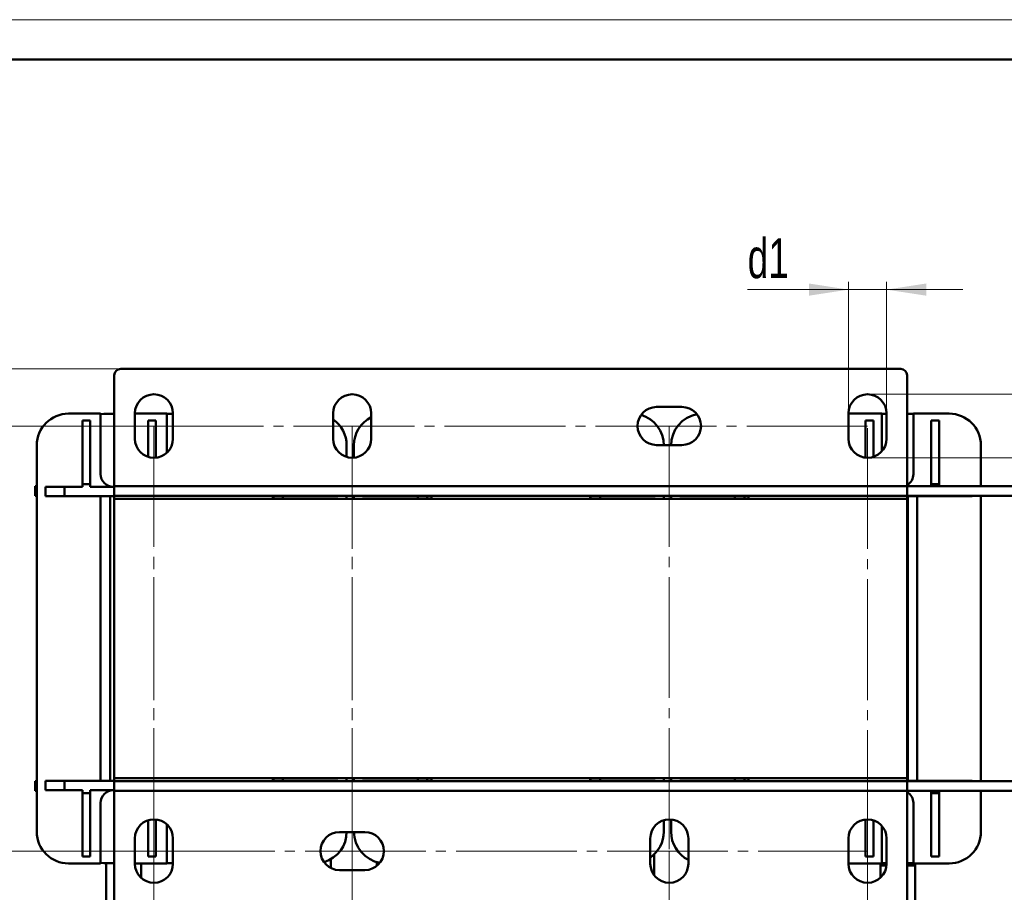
# Model space of a CAD drawing. Header units: millimetres. Extents: x 0 to 743, y 0 to 1050.
# Tile 7 of 8: x 174 to 484, y 775 to 1050. Entities that reach past the tile are written whole.
import ezdxf

# ---------------------------------------------------------------- set-up
doc = ezdxf.new("R2010")
doc.units = ezdxf.units.MM
doc.header["$LTSCALE"] = 2.5
doc.linetypes.add('SLD-Осевая', pattern=[19.05, 15.24, -1.27, 1.27, -1.27])
doc.linetypes.add('SLD-Сплошная', pattern=[0])
doc.styles.add('SLDTEXTSTYLE0', font='TXT', dxfattribs={"width": 0.7})
doc.styles.add('SLDTEXTSTYLE1', font='TXT', dxfattribs={"width": 0.7, "bigfont": 'bigfont'})
doc.dimstyles.new('SLDDIMSTYLE0', dxfattribs={"dimtxt": 12.5, "dimasz": 12.5, "dimexe": 0, "dimexo": 0.0625, "dimgap": 3.125, "dimtad": 2, "dimdec": 1, "dimrnd": 1e-09, "dimzin": 12, "dimdsep": 46, "dimtxsty": 'SLDTEXTSTYLE0', "dimsah": 1, "dimcen": 0.09, "dimadec": 0, "dimazin": 3, "dimtfac": 1, "dimtdec": 3, "dimtofl": 0, "dimtmove": 0, "dimatfit": 3, "dimfxl": 0, "dimfrac": 2, "dimtolj": 1, "dimtzin": 12, "dimarcsym": 0})
doc.dimstyles.new('SLDDIMSTYLE1', dxfattribs={"dimtxt": 12.5, "dimasz": 12.5, "dimexe": 0, "dimexo": 0.0625, "dimgap": 3.125, "dimtad": 2, "dimdec": 1, "dimrnd": 1e-09, "dimzin": 12, "dimdsep": 46, "dimtxsty": 'SLDTEXTSTYLE0', "dimsah": 1, "dimcen": 0.09, "dimadec": 0, "dimazin": 3, "dimtfac": 1, "dimtdec": 3, "dimtmove": 0, "dimatfit": 0, "dimfxl": 0, "dimfrac": 2, "dimtolj": 1, "dimtzin": 12, "dimarcsym": 0})

# ---------------------------------------------------------------- blocks, each defined once
blk = doc.blocks.new('_D_2')
at = {"color": 7, "linetype": 'SLD-Сплошная', "lineweight": 0}
for p, q in [((216.01, 921.91), (151.03, 921.91)), ((153.53, 921.91), (153.53, 787.91)), ((216.01, 787.91), (151.03, 787.91))]:
    blk.add_line(p, q, dxfattribs=at)
at = {"color": 7, "linetype": 'SLD-Сплошная', "lineweight": 18}
for points in [[(153.53, 921.91), (151.61, 909.41), (155.45, 909.41)], [(153.53, 787.91), (155.45, 800.41), (151.61, 800.41)]]:
    blk.add_solid(points, dxfattribs=at)
at = {"color": 7, "linetype": 'SLD-Сплошная', "lineweight": 18, "insert": (137.42, 848.7), "char_height": 12.5, "attachment_point": 1, "rotation": 90, "style": 'SLDTEXTSTYLE1'}
blk.add_mtext('Г1', dxfattribs=at)
blk = doc.blocks.new('_D_3')
at = {"color": 7, "linetype": 'SLD-Сплошная', "lineweight": 0}
for p, q in [((216.03, 787.89), (216.03, 632.75)), ((441.03, 787.89), (441.03, 632.75)), ((216.03, 635.25), (441.03, 635.25))]:
    blk.add_line(p, q, dxfattribs=at)
at = {"color": 7, "linetype": 'SLD-Сплошная', "lineweight": 18}
for points in [[(216.03, 635.25), (228.53, 633.33), (228.53, 637.17)], [(441.03, 635.25), (428.53, 637.17), (428.53, 633.33)]]:
    blk.add_solid(points, dxfattribs=at)
at = {"color": 7, "linetype": 'SLD-Сплошная', "lineweight": 18, "insert": (320.98, 651.36), "char_height": 12.5, "attachment_point": 1, "style": 'SLDTEXTSTYLE1'}
blk.add_mtext('Ш1', dxfattribs=at)
blk = doc.blocks.new('_D_4')
at = {"color": 7, "linetype": 'SLD-Сплошная', "lineweight": 0}
for p, q in [((278.53, 787.89), (278.53, 672.75)), ((378.53, 787.89), (378.53, 672.75)), ((278.53, 675.25), (378.53, 675.25))]:
    blk.add_line(p, q, dxfattribs=at)
at = {"color": 7, "linetype": 'SLD-Сплошная', "lineweight": 18}
for points in [[(278.53, 675.25), (291.03, 673.33), (291.03, 677.17)], [(378.53, 675.25), (366.03, 677.17), (366.03, 673.33)]]:
    blk.add_solid(points, dxfattribs=at)
at = {"color": 7, "linetype": 'SLD-Сплошная', "lineweight": 18, "insert": (319.64, 691.36), "char_height": 12.5, "attachment_point": 1, "style": 'SLDTEXTSTYLE1'}
blk.add_mtext('Ш2', dxfattribs=at)
blk = doc.blocks.new('_D_5')
at = {"color": 7, "linetype": 'SLD-Сплошная', "lineweight": 0}
for p, q in [((205.51, 939.91), (131.03, 939.91)), ((133.53, 720.25), (133.53, 939.91)), ((348.06, 720.25), (131.03, 720.25))]:
    blk.add_line(p, q, dxfattribs=at)
at = {"color": 7, "linetype": 'SLD-Сплошная', "lineweight": 18}
for points in [[(133.53, 939.91), (131.61, 927.41), (135.45, 927.41)], [(133.53, 720.25), (135.45, 732.75), (131.61, 732.75)]]:
    blk.add_solid(points, dxfattribs=at)
at = {"color": 7, "linetype": 'SLD-Сплошная', "lineweight": 18, "insert": (117.42, 826.53), "char_height": 12.5, "attachment_point": 1, "rotation": 90, "style": 'SLDTEXTSTYLE1'}
blk.add_mtext('Г', dxfattribs=at)
blk = doc.blocks.new('_D_6')
at = {"color": 7, "linetype": 'SLD-Сплошная', "lineweight": 0}
for p, q in [((435.03, 925.94), (435.03, 967.41)), ((447.03, 925.94), (447.03, 967.41)), ((435.03, 964.91), (403.23, 964.91)), ((435.03, 964.91), (447.03, 964.91)), ((447.03, 964.91), (471.07, 964.91))]:
    blk.add_line(p, q, dxfattribs=at)
at = {"color": 7, "linetype": 'SLD-Сплошная', "lineweight": 18}
for points in [[(435.03, 964.91), (422.53, 966.84), (422.53, 962.99)], [(447.03, 964.91), (459.53, 962.99), (459.53, 966.84)]]:
    blk.add_solid(points, dxfattribs=at)
at = {"color": 7, "linetype": 'SLD-Сплошная', "lineweight": 18, "insert": (403.23, 981.03), "char_height": 12.5, "attachment_point": 1, "style": 'SLDTEXTSTYLE0'}
blk.add_mtext('d1', dxfattribs=at)
blk = doc.blocks.new('_D_7')
at = {"color": 7, "linetype": 'SLD-Сплошная', "lineweight": 0}
for p, q in [((658.53, 931.91), (658.53, 966.13)), ((441.06, 931.91), (661.03, 931.91)), ((658.53, 931.91), (658.53, 911.91)), ((441.06, 911.91), (661.03, 911.91)), ((658.53, 911.91), (658.53, 887.88))]:
    blk.add_line(p, q, dxfattribs=at)
at = {"color": 7, "linetype": 'SLD-Сплошная', "lineweight": 18}
for points in [[(658.53, 931.91), (660.45, 944.41), (656.61, 944.41)], [(658.53, 911.91), (656.61, 899.41), (660.45, 899.41)]]:
    blk.add_solid(points, dxfattribs=at)
at = {"color": 7, "linetype": 'SLD-Сплошная', "lineweight": 18, "insert": (642.42, 951.03), "char_height": 12.5, "attachment_point": 1, "rotation": 90, "style": 'SLDTEXTSTYLE0'}
blk.add_mtext('d2', dxfattribs=at)

msp = doc.modelspace()

# ---------------------------------------------------------------- linework, layer by layer
at = {"color": 7, "linetype": 'SLD-Сплошная', "lineweight": 18}
msp.add_line((0, 1050), (742.5, 1050), dxfattribs=at)
at = {"color": 7, "linetype": 'SLD-Сплошная', "lineweight": 50}
for p, q in [((730, 1037.5), (50, 1037.5)), ((203.53, 937.91), (203.53, 902.91)), ((451.53, 939.91), (205.53, 939.91)), ((453.53, 937.91), (453.53, 902.91)), ((199.22, 925.81), (189.09, 925.81)), ((199.22, 906.75), (199.22, 925.81)), ((199.22, 925.65), (200.19, 925.76)), ((200.19, 925.76), (203.53, 925.76)), ((210.03, 917.91), (210.03, 925.91)), ((220.1, 925.81), (210.03, 925.81)), ((220.1, 913.51), (220.1, 925.81)), ((220.1, 925.76), (222.03, 925.76)), ((222.03, 925.91), (222.03, 917.91)), ((272.53, 917.91), (272.53, 925.91)), ((284.53, 925.91), (284.53, 917.91)), ((374.53, 927.91), (382.53, 927.91)), ((435.03, 917.91), (435.03, 925.91)), ((445.59, 925.81), (435.03, 925.81)), ((445.59, 914.01), (445.59, 925.81)), ((445.59, 925.76), (447.03, 925.76)), ((447.03, 925.91), (447.03, 917.91)), ((453.53, 925.76), (455.48, 925.76)), ((455.48, 925.81), (455.48, 906.75)), ((466.79, 925.81), (455.48, 925.81)), ((193.46, 903.63), (193.46, 923.63)), ((193.46, 923.63), (195.96, 923.63)), ((195.96, 923.63), (195.96, 903.63)), ((214.16, 912.21), (214.16, 923.63)), ((214.16, 923.63), (216.66, 923.63)), ((216.66, 923.63), (216.66, 911.95)), ((440.4, 911.95), (440.4, 923.63)), ((440.4, 923.63), (442.9, 923.63)), ((442.9, 923.63), (442.9, 912.21)), ((461.11, 903.63), (461.11, 923.63)), ((461.11, 923.63), (463.6, 923.63)), ((463.6, 923.63), (463.6, 903.63)), ((382.53, 915.91), (374.53, 915.91)), ((179.09, 915.81), (179.09, 794.01)), ((276.79, 912.17), (276.79, 915.81)), ((279.09, 915.81), (279.09, 911.94)), ((476.79, 902.91), (476.79, 915.81)), ((195.96, 903.63), (193.46, 903.63)), ((193.46, 902.74), (193.46, 903.63)), ((195.96, 903.63), (195.96, 902.74)), ((461.11, 902.91), (461.11, 903.63)), ((463.6, 903.63), (461.11, 903.63)), ((463.6, 903.63), (463.6, 902.91)), ((178.53, 902.91), (178.53, 899.91)), ((178.53, 902.91), (179.09, 902.91)), ((181.83, 899.76), (181.83, 902.74)), ((181.83, 902.74), (187.83, 902.74)), ((187.83, 902.74), (187.83, 899.76)), ((187.83, 902.74), (193.46, 902.74)), ((195.96, 902.74), (203.53, 902.74)), ((200.19, 902.76), (203.53, 902.76)), ((203.53, 902.75), (203.22, 902.75)), ((453.53, 902.91), (203.53, 902.91)), ((203.53, 902.91), (203.53, 899.91)), ((453.53, 899.91), (453.53, 902.91)), ((499.53, 902.91), (453.53, 902.91)), ((178.53, 899.91), (179.09, 899.91)), ((187.83, 899.76), (181.83, 899.76)), ((203.53, 899.76), (187.83, 899.76)), ((199.19, 810.07), (199.19, 899.76)), ((202.19, 810.07), (202.19, 899.76)), ((453.53, 899.91), (203.53, 899.91)), ((203.53, 899.91), (253.53, 899.91)), ((203.53, 898.91), (203.53, 899.91)), ((203.53, 810.91), (203.53, 898.91)), ((453.53, 898.91), (203.53, 898.91)), ((253.53, 898.91), (203.53, 898.91)), ((253.53, 899.91), (253.53, 898.91)), ((268.05, 899.76), (253.53, 899.76)), ((253.69, 899.76), (253.69, 898.91)), ((256.69, 899.76), (256.69, 898.91)), ((268.05, 899.76), (268.05, 899.91)), ((274.05, 899.76), (268.05, 899.76)), ((274.05, 899.91), (274.05, 899.76)), ((276.79, 898.91), (276.79, 899.91)), ((279.09, 899.91), (279.09, 898.91)), ((281.83, 899.76), (281.83, 899.91)), ((287.83, 899.76), (281.83, 899.76)), ((287.83, 899.91), (287.83, 899.76)), ((303.53, 899.76), (287.83, 899.76)), ((299.19, 898.91), (299.19, 899.76)), ((302.19, 898.91), (302.19, 899.76)), ((303.53, 898.91), (303.53, 899.91)), ((303.53, 899.91), (353.53, 899.91)), ((353.53, 898.91), (303.53, 898.91)), ((353.53, 899.91), (353.53, 898.91)), ((368.05, 899.76), (353.53, 899.76)), ((353.69, 899.76), (353.69, 898.91)), ((356.69, 899.76), (356.69, 898.91)), ((368.05, 899.76), (368.05, 899.91)), ((374.05, 899.76), (368.05, 899.76)), ((374.05, 899.91), (374.05, 899.76)), ((376.79, 898.91), (376.79, 899.91)), ((379.09, 899.91), (379.09, 898.91)), ((381.83, 899.76), (381.83, 899.91)), ((387.83, 899.76), (381.83, 899.76)), ((387.83, 899.91), (387.83, 899.76)), ((403.53, 899.76), (387.83, 899.76)), ((399.19, 898.91), (399.19, 899.76)), ((402.19, 898.91), (402.19, 899.76)), ((453.53, 899.91), (403.53, 899.91)), ((403.53, 898.91), (403.53, 899.91)), ((453.53, 898.91), (403.53, 898.91)), ((499.53, 899.91), (453.53, 899.91)), ((453.53, 899.91), (453.53, 898.91)), ((468.05, 899.76), (453.53, 899.76)), ((453.53, 898.91), (453.53, 810.91)), ((453.69, 899.76), (453.69, 810.07)), ((456.69, 899.76), (456.69, 810.07)), ((468.05, 899.76), (468.05, 899.91)), ((474.05, 899.76), (468.05, 899.76)), ((474.05, 899.91), (474.05, 899.76)), ((476.79, 809.91), (476.79, 899.91)), ((453.53, 810.91), (203.53, 810.91)), ((203.53, 809.91), (203.53, 810.91)), ((203.53, 810.91), (253.53, 810.91)), ((253.53, 810.91), (253.53, 809.91)), ((253.69, 810.91), (253.69, 810.07)), ((256.69, 810.91), (256.69, 810.07)), ((276.79, 809.91), (276.79, 810.91)), ((279.09, 810.91), (279.09, 809.91)), ((299.19, 810.07), (299.19, 810.91)), ((302.19, 810.07), (302.19, 810.91)), ((303.53, 810.91), (353.53, 810.91)), ((303.53, 809.91), (303.53, 810.91)), ((353.53, 810.91), (353.53, 809.91)), ((353.69, 810.91), (353.69, 810.07)), ((356.69, 810.91), (356.69, 810.07)), ((376.79, 809.91), (376.79, 810.91)), ((379.09, 810.91), (379.09, 809.91)), ((399.19, 810.07), (399.19, 810.91)), ((402.19, 810.07), (402.19, 810.91)), ((403.53, 809.91), (403.53, 810.91)), ((403.53, 810.91), (453.53, 810.91)), ((453.53, 810.91), (453.53, 809.91)), ((178.53, 809.91), (178.53, 806.91)), ((178.53, 809.91), (179.09, 809.91)), ((181.83, 807.09), (181.83, 810.07)), ((181.83, 810.07), (187.83, 810.07)), ((187.83, 807.09), (187.83, 810.07)), ((187.83, 810.07), (203.53, 810.07)), ((253.53, 809.91), (203.53, 809.91)), ((203.53, 809.91), (453.53, 809.91)), ((203.53, 809.91), (203.53, 806.91)), ((253.53, 810.07), (268.05, 810.07)), ((268.05, 809.91), (268.05, 810.07)), ((268.05, 810.07), (274.05, 810.07)), ((274.05, 810.07), (274.05, 809.91)), ((281.83, 809.91), (281.83, 810.07)), ((281.83, 810.07), (287.83, 810.07)), ((287.83, 809.91), (287.83, 810.07)), ((287.83, 810.07), (303.53, 810.07)), ((353.53, 809.91), (303.53, 809.91)), ((353.53, 810.07), (368.05, 810.07)), ((368.05, 809.91), (368.05, 810.07)), ((368.05, 810.07), (374.05, 810.07)), ((374.05, 810.07), (374.05, 809.91)), ((381.83, 809.91), (381.83, 810.07)), ((381.83, 810.07), (387.83, 810.07)), ((387.83, 809.91), (387.83, 810.07)), ((387.83, 810.07), (403.53, 810.07)), ((403.53, 809.91), (453.53, 809.91)), ((453.53, 810.07), (468.05, 810.07)), ((453.53, 806.91), (453.53, 809.91)), ((453.53, 809.91), (499.53, 809.91)), ((468.05, 809.91), (468.05, 810.07)), ((468.05, 810.07), (474.05, 810.07)), ((474.05, 810.07), (474.05, 809.91)), ((178.53, 806.91), (179.09, 806.91)), ((187.83, 807.09), (181.83, 807.09)), ((193.46, 807.09), (187.83, 807.09)), ((193.46, 807.09), (193.46, 806.2)), ((195.96, 806.2), (193.46, 806.2)), ((193.46, 786.2), (193.46, 806.2)), ((203.53, 807.09), (195.96, 807.09)), ((195.96, 806.2), (195.96, 807.09)), ((195.96, 806.2), (195.96, 786.2)), ((203.53, 807.07), (200.19, 807.07)), ((203.22, 807.08), (203.53, 807.08)), ((203.53, 806.91), (453.53, 806.91)), ((203.53, 771.91), (203.53, 806.91)), ((453.53, 771.91), (453.53, 806.91)), ((453.53, 806.91), (499.53, 806.91)), ((461.11, 806.2), (461.11, 806.91)), ((461.11, 806.2), (463.6, 806.2)), ((461.11, 786.2), (461.11, 806.2)), ((463.6, 806.91), (463.6, 806.2)), ((463.6, 806.2), (463.6, 786.2)), ((476.79, 794.01), (476.79, 806.91)), ((199.22, 784.01), (199.22, 803.08)), ((455.48, 803.08), (455.48, 784.01)), ((214.16, 786.2), (214.16, 797.62)), ((216.66, 797.88), (216.66, 786.2)), ((220.1, 784.01), (220.1, 796.32)), ((376.79, 794.01), (376.79, 797.66)), ((379.09, 797.89), (379.09, 794.01)), ((440.4, 786.2), (440.4, 797.88)), ((442.9, 797.62), (442.9, 786.2)), ((445.59, 784.01), (445.59, 795.82)), ((210.03, 783.91), (210.03, 791.91)), ((222.03, 791.91), (222.03, 783.91)), ((274.53, 793.91), (282.53, 793.91)), ((372.53, 783.91), (372.53, 791.91)), ((384.53, 791.91), (384.53, 783.91)), ((435.03, 783.91), (435.03, 791.91)), ((447.03, 791.91), (447.03, 783.91)), ((195.96, 786.2), (193.46, 786.2)), ((216.66, 786.2), (214.16, 786.2)), ((373.78, 786.86), (373.78, 780.25)), ((442.9, 786.2), (440.4, 786.2)), ((463.6, 786.2), (461.11, 786.2)), ((189.09, 784.01), (199.22, 784.01)), ((200.19, 784.07), (199.22, 784.18)), ((203.53, 784.07), (200.19, 784.07)), ((200.97, 784.07), (200.97, 768.39)), ((210.03, 784.01), (220.1, 784.01)), ((211.97, 779.5), (211.97, 784.01)), ((222.03, 784.07), (220.1, 784.07)), ((271.78, 782.58), (271.78, 785.35)), ((286.28, 783.23), (286.28, 784.42)), ((435.03, 784.01), (445.59, 784.01)), ((445.09, 784.01), (445.09, 783.39)), ((445.09, 783.39), (445.09, 779.5)), ((447.03, 784.07), (445.59, 784.07)), ((455.48, 784.07), (453.53, 784.07)), ((455.48, 784.01), (466.79, 784.01)), ((456.09, 783.39), (456.09, 784.01)), ((456.09, 768.39), (456.09, 783.39)), ((282.53, 781.91), (274.53, 781.91))]:
    msp.add_line(p, q, dxfattribs=at)
at = {"color": 7, "linetype": 'SLD-Осевая', "lineweight": 18}
for p, q in [((441.03, 921.91), (216.03, 921.91)), ((216.03, 921.91), (216.03, 787.91)), ((278.53, 921.91), (278.53, 787.91)), ((278.53, 787.91), (278.53, 921.91)), ((378.53, 921.91), (378.53, 787.91)), ((441.03, 787.91), (441.03, 921.91)), ((216.03, 787.91), (216.03, 883.22)), ((216.03, 787.91), (441.03, 787.91))]:
    msp.add_line(p, q, dxfattribs=at)
at = {"color": 7, "linetype": 'SLD-Сплошная', "lineweight": 50, "flags": 128}
for points in [[(199.99, 902.74), (200, 902.74), (200.19, 902.76)], [(200.19, 807.07), (200, 807.09), (199.99, 807.09)]]:
    msp.add_lwpolyline(points, dxfattribs=at)
at = {"color": 7, "linetype": 'SLD-Сплошная', "lineweight": 50}
for centre, radius, start, end in [((205.53, 937.91), 2, 90, 180), ((451.53, 937.91), 2, 0, 90), ((216.03, 925.91), 6, 0, 180), ((278.53, 925.91), 6, 0, 180), ((441.03, 925.91), 6, 0, 180), ((189.09, 915.81), 10, 90, 180), ((374.53, 921.91), 6, 90, 270), ((366.79, 915.81), 10, 0, 73.4139), ((389.09, 915.81), 10, 100.7021, 180), ((382.53, 921.91), 6, 270, 90), ((466.79, 915.81), 10, 0, 90), ((266.79, 915.81), 10, 0, 54.9718), ((289.09, 915.81), 10, 117.1306, 180), ((216.03, 917.91), 6, 180, 0), ((278.53, 917.91), 6, 180, 0), ((441.03, 917.91), 6, 180, 0), ((203.22, 906.75), 4, 180, 270), ((451.48, 906.75), 4, 300.8365, 0), ((203.22, 803.08), 4, 90, 180), ((451.48, 803.08), 4, 0, 59.1635), ((216.03, 791.91), 6, 0, 180), ((378.53, 791.91), 6, 0, 180), ((441.03, 791.91), 6, 0, 180), ((189.09, 794.01), 10, 180, 270), ((274.53, 787.91), 6, 90, 270), ((266.79, 794.01), 10, 286.5893, 0), ((289.09, 794.01), 10, 180, 259.2942), ((282.53, 787.91), 6, 270, 90), ((366.79, 794.01), 10, 305.0282, 0), ((389.09, 794.01), 10, 180, 242.8694), ((466.79, 794.01), 10, 270, 0), ((216.03, 783.91), 6, 180, 0), ((378.53, 783.91), 6, 180, 0), ((441.03, 783.91), 6, 180, 0)]:
    msp.add_arc(centre, radius, start, end, dxfattribs=at)
at = {"color": 8, "linetype": 'SLD-Сплошная', "lineweight": 50}
for points, knots in [([(446.93, 783.39), (446.85, 783.39), (446.48, 783.39), (445.99, 783.39), (445.46, 783.39), (445.15, 783.39), (445.11, 783.39), (445.09, 783.39)], [0, 0, 0, 0, 0.067799, 0.332823, 0.575952, 0.797232, 1, 1, 1, 1]), ([(456.09, 783.39), (456.07, 783.39), (456.04, 783.39), (455.72, 783.39), (455.2, 783.39), (454.49, 783.39), (453.86, 783.39), (453.53, 783.39)], [0, 0, 0, 0, 0.165767, 0.346667, 0.54543, 0.762092, 1, 1, 1, 1])]:
    msp.add_open_spline(points, degree=3, knots=knots, dxfattribs=at)

# ---------------------------------------------------------------- dimensions: what is measured, and where the dimension line sits
at = {"color": 7, "linetype": 'SLD-Сплошная', "lineweight": 18}
for base, p1, p2, angle, text, dimstyle, picture, middle in [((447.03, 964.91), (435.03, 925.91), (447.03, 925.91), 0, 'd1', 'SLDDIMSTYLE1', '_D_6', (409.44, 964.91)), ((658.53, 911.91), (441.03, 931.91), (441.03, 911.91), 90, 'd2', 'SLDDIMSTYLE1', '_D_7', (658.53, 958.58)), ((133.53, 939.91), (348.08, 720.25), (205.53, 939.91), 90, 'Г', 'SLDDIMSTYLE0', '_D_5', (133.53, 830.08)), ((153.53, 787.91), (216.03, 921.91), (216.03, 787.91), 90, 'Г1', 'SLDDIMSTYLE0', '_D_2', (153.53, 854.91))]:
    dim = msp.add_linear_dim(base=base, p1=p1, p2=p2, angle=angle, text=text, dimstyle=dimstyle, dxfattribs=at)
    dim.commit()
    dim.dimension.update_dxf_attribs({"geometry": picture, "text_midpoint": middle, "dimtype": 160})
for base, p1, p2, text, picture, middle in [((441.03, 635.25), (216.03, 787.91), (441.03, 787.91), 'Ш1', '_D_3', (328.53, 635.25)), ((378.53, 675.25), (278.53, 787.91), (378.53, 787.91), 'Ш2', '_D_4', (328.53, 675.25))]:
    dim = msp.add_linear_dim(base=base, p1=p1, p2=p2, text=text, dimstyle='SLDDIMSTYLE0', dxfattribs=at)
    dim.commit()
    dim.dimension.update_dxf_attribs({"geometry": picture, "text_midpoint": middle, "dimtype": 160})

doc.saveas('drawing.dxf')
